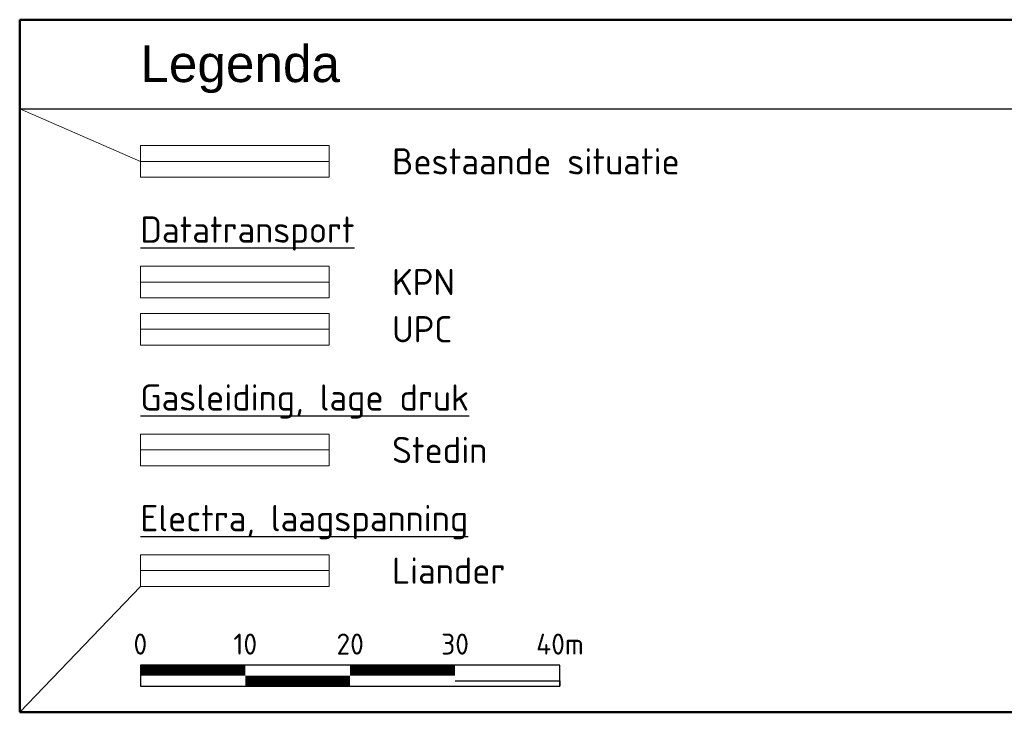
# Model space of a CAD drawing. Header units: metres. Extents: x 189710 to 199671, y 580425 to 586712.
# Tile 2 of 41: x 189743 to 189837, y 581664 to 581730. Entities that reach past the tile are written whole.
import ezdxf
from ezdxf.enums import TextEntityAlignment as Align

# ---------------------------------------------------------------- set-up
doc = ezdxf.new("R2010")
doc.units = ezdxf.units.M
for name, color, linetype, lineweight in [('B-OI-KL-datatransport_KPN-G', 3, 'DATA_KPN', 18), ('B-OI-KL-datatransport_UPC-G', 3, 'DATA_UPC', 18), ('B-OI-KL-gas lage druk_Stedin-G', 40, 'GAS_LD_STEDIN', 18), ('B-OI-KL-laagspanning_Liander-G', 14, 'LS_LIANDER', 18), ('B-WE-OG-GBKN-G', 7, 'Continuous', 18), ('X-XX-AL-LEGENDA-T25', 7, 'Continuous', 25), ('X-XX-AL-TEKENBLAD_SCHAALBALK-S', 7, 'Continuous', 25), ('X-XX-AL-TEKENBLAD_TITELBLOK-T35', 7, 'Continuous', 35)]:
    doc.layers.add(name, color=color, linetype=linetype, lineweight=lineweight)
doc.layers.add('X-XX-AL-LEGENDA_HULP-G', color=4, linetype='Continuous', lineweight=18, plot=False)
doc.layers.add('X-XX-AL-TEKENBLAD_TITELBLOK-G25', color=7, linetype='Continuous', lineweight=25, true_color=0x244994)
doc.layers.add('X-XX-AL-TEKENBLAD_TITELBLOK-G50', color=7, linetype='Continuous', lineweight=50, true_color=0x244994)
doc.styles.add('Arial', font='arial.ttf')
doc.styles.add('NLCS-ISO', font='NLCS-ISO.ttf')
doc.styles.add('NLCS-ISO-ANNOTATIVE-T25', font='NLCS-ISO.ttf', dxfattribs={"height": 2.5})
doc.styles.add('rtw_iso', font='iso-rtw.shx')
doc.linetypes.add('DATA_KPN', pattern='A,12.7,-5.08,["KPDA",rtw_iso,S=2.54,R=0,X=-2.54,Y=-1.27],-6.35', length=24.13)
doc.linetypes.add('DATA_UPC', pattern='A,12.7,-5.08,["UPDA",rtw_iso,S=2.54,R=0,X=-2.54,Y=-1.27],-6.35', length=24.13)
doc.linetypes.add('GAS_LD_STEDIN', pattern='A,12.7,-5.08,["STLD",rtw_iso,S=2.54,R=0,X=-2.54,Y=-1.27],-6.35', length=24.13)
doc.linetypes.add('LS_LIANDER', pattern='A,12.7,-5.08,["LILS",rtw_iso,S=2.54,R=0,X=-2.54,Y=-1.27],-6.35', length=24.13)

# ---------------------------------------------------------------- blocks, each defined once
blk = doc.blocks.new('*U5')
at = {"const_width": 1}
for points in [[(0, 1.5), (10, 1.5)], [(20, 1.5), (30, 1.5)], [(10, 0.5), (20, 0.5)]]:
    blk.add_lwpolyline(points, dxfattribs=at)
blk.add_lwpolyline([(0, 0), (40, 0), (40, 2), (0, 2)], close=True)
blk.add_lwpolyline([(30, 0.5), (40, 0.5), (40, 0)])
at = {"style": 'NLCS-ISO'}
for s, p in [('0', (0, 3)), ('10', (10, 3)), ('20', (20, 3)), ('30', (30, 3)), ('40m', (40, 3))]:
    blk.add_text(s, height=2, dxfattribs=at).set_placement(p, align=Align.CENTER)

msp = doc.modelspace()

# ---------------------------------------------------------------- linework, layer by layer
at = {"layer": 'B-OI-KL-datatransport_KPN-G', "ltscale": 0.5}
msp.add_lwpolyline([(189754.261, 581704.846), (189772.261, 581704.846)], dxfattribs=at)
at = {"layer": 'B-OI-KL-datatransport_UPC-G', "ltscale": 0.5}
msp.add_lwpolyline([(189754.261, 581700.346), (189772.261, 581700.346)], dxfattribs=at)
at = {"layer": 'B-OI-KL-gas lage druk_Stedin-G', "ltscale": 0.5}
msp.add_lwpolyline([(189754.261, 581688.846), (189772.261, 581688.846)], dxfattribs=at)
at = {"layer": 'B-OI-KL-laagspanning_Liander-G', "ltscale": 0.5}
msp.add_lwpolyline([(189754.261, 581677.346), (189772.261, 581677.346)], dxfattribs=at)
at = {"layer": 'B-WE-OG-GBKN-G', "ltscale": 0.5}
msp.add_lwpolyline([(189754.261, 581716.346), (189772.261, 581716.346)], dxfattribs=at)
at = {"layer": 'X-XX-AL-LEGENDA_HULP-G', "ltscale": 0.5}
for points in [[(189754.261, 581716.346), (189742.761, 581721.346)], [(189754.261, 581675.846), (189742.761, 581663.846)]]:
    msp.add_lwpolyline(points, dxfattribs=at)
for points in [[(189754.261, 581714.846), (189772.261, 581714.846), (189772.261, 581717.846), (189754.261, 581717.846)], [(189754.261, 581703.346), (189772.261, 581703.346), (189772.261, 581706.346), (189754.261, 581706.346)], [(189754.261, 581703.346), (189772.261, 581703.346), (189772.261, 581706.346), (189754.261, 581706.346)], [(189754.261, 581703.346), (189772.261, 581703.346), (189772.261, 581706.346), (189754.261, 581706.346)], [(189754.261, 581698.846), (189772.261, 581698.846), (189772.261, 581701.846), (189754.261, 581701.846)], [(189754.261, 581698.846), (189772.261, 581698.846), (189772.261, 581701.846), (189754.261, 581701.846)], [(189754.261, 581698.846), (189772.261, 581698.846), (189772.261, 581701.846), (189754.261, 581701.846)], [(189754.261, 581698.846), (189772.261, 581698.846), (189772.261, 581701.846), (189754.261, 581701.846)], [(189754.261, 581687.346), (189772.261, 581687.346), (189772.261, 581690.346), (189754.261, 581690.346)], [(189754.261, 581687.346), (189772.261, 581687.346), (189772.261, 581690.346), (189754.261, 581690.346)], [(189754.261, 581675.846), (189772.261, 581675.846), (189772.261, 581678.846), (189754.261, 581678.846)], [(189754.261, 581675.846), (189772.261, 581675.846), (189772.261, 581678.846), (189754.261, 581678.846)]]:
    msp.add_lwpolyline(points, close=True, dxfattribs=at)
at = {"layer": 'X-XX-AL-TEKENBLAD_TITELBLOK-G25', "ltscale": 0.5}
msp.add_lwpolyline([(189742.761, 581721.346), (189922.761, 581721.346)], dxfattribs=at)
at = {"layer": 'X-XX-AL-TEKENBLAD_TITELBLOK-G50', "ltscale": 0.5}
for points in [[(189742.761, 581663.846), (189742.761, 581729.846)], [(189742.761, 581729.846), (189922.761, 581729.846)], [(189742.761, 581663.846), (189922.761, 581663.846)]]:
    msp.add_lwpolyline(points, dxfattribs=at)

# ---------------------------------------------------------------- block references
at = {"layer": 'X-XX-AL-TEKENBLAD_SCHAALBALK-S'}
msp.add_blockref('*U5', (189754.261, 581666.346), dxfattribs=at)

# ---------------------------------------------------------------- texts
at = {"layer": 'X-XX-AL-LEGENDA-T25', "ltscale": 0.5}
for s, style, p in [('Bestaande situatie', 'NLCS-ISO', (189778.261, 581716.346)), ('%%UDatatransport', 'NLCS-ISO-ANNOTATIVE-T25', (189754.261, 581709.846)), ('KPN', 'NLCS-ISO-ANNOTATIVE-T25', (189778.261, 581704.846)), ('UPC', 'NLCS-ISO-ANNOTATIVE-T25', (189778.261, 581700.346)), ('%%UGasleiding, lage druk', 'NLCS-ISO-ANNOTATIVE-T25', (189754.261, 581693.846)), ('Stedin', 'NLCS-ISO-ANNOTATIVE-T25', (189778.261, 581688.846)), ('%%UElectra, laagspanning', 'NLCS-ISO-ANNOTATIVE-T25', (189754.261, 581682.346)), ('Liander', 'NLCS-ISO-ANNOTATIVE-T25', (189778.261, 581677.346))]:
    msp.add_text(s, height=2.5, dxfattribs=dict(at, style=style)).set_placement(p, align=Align.MIDDLE_LEFT)
at = {"layer": 'X-XX-AL-TEKENBLAD_TITELBLOK-T35', "insert": (189754.261, 581722.846), "char_height": 3.5, "attachment_point": 7, "style": 'Arial'}
msp.add_mtext_dynamic_manual_height_columns('Legenda', width=41.33134, gutter_width=12.5, heights=[0], dxfattribs=at)

doc.saveas('drawing.dxf')
